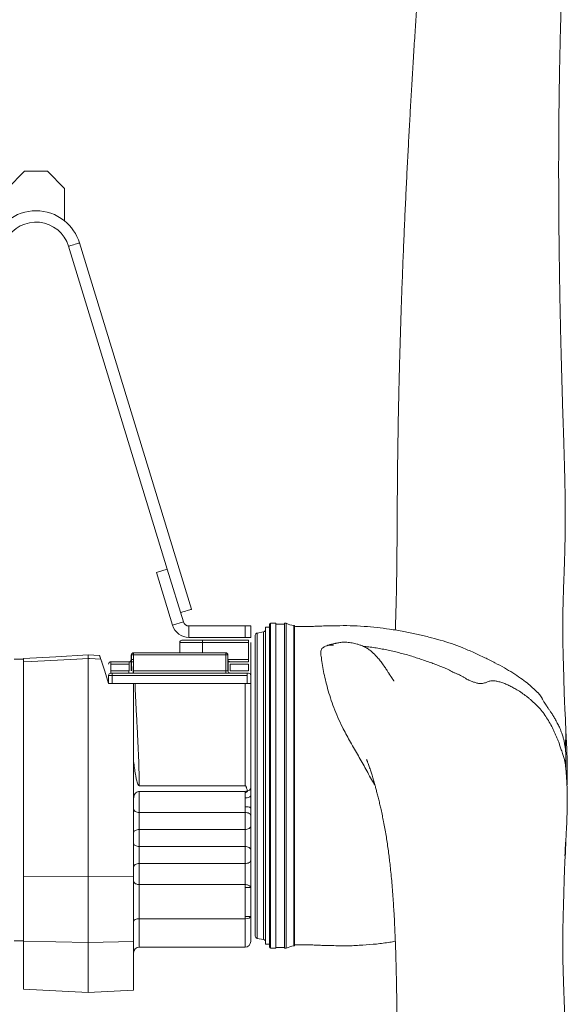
# Model space of a CAD drawing. Header units: millimetres. Extents: x 51 to 162, y 18 to 277.
# Tile 4 of 5: x 114 to 162, y 134 to 221. Entities that reach past the tile are written whole.
import ezdxf

# ---------------------------------------------------------------- set-up
doc = ezdxf.new("R2010")
doc.units = ezdxf.units.MM

msp = doc.modelspace()

# ---------------------------------------------------------------- linework, layer by layer
at = {"color": 7, "linetype": 'Continuous', "lineweight": 15}
for p, q in [((112.803, 206.022), (114.303, 207.522)), ((114.303, 207.522), (116.303, 207.522)), ((116.303, 207.522), (117.803, 206.022)), ((117.803, 206.022), (117.803, 203.172)), ((128.982, 168.989), (119.128, 201.219)), ((118.172, 200.927), (126.856, 172.522)), ((125.9, 172.23), (126.856, 172.522)), ((126.856, 172.522), (128.276, 167.876)), ((125.9, 172.23), (127.32, 167.584)), ((127.32, 167.584), (128.276, 167.876)), ((128.755, 167.522), (133.695, 167.522)), ((128.755, 166.522), (128.755, 167.522)), ((133.695, 167.522), (134.195, 167.522)), ((133.695, 166.522), (133.695, 167.522)), ((134.195, 166.522), (134.195, 167.522)), ((135.845, 167.422), (135.495, 167.422)), ((135.495, 167.422), (135.495, 153.472)), ((135.845, 167.672), (135.845, 139.272)), ((136.415, 167.772), (135.945, 167.772)), ((136.415, 167.772), (136.415, 139.172)), ((137.165, 167.692), (136.415, 167.692)), ((137.315, 167.772), (137.165, 167.772)), ((137.165, 167.772), (137.165, 139.172)), ((137.315, 167.772), (137.315, 139.172)), ((138.045, 167.572), (137.995, 167.572)), ((137.995, 167.572), (137.995, 139.372)), ((138.045, 167.572), (138.045, 139.372)), ((134.595, 166.705), (134.595, 153.472)), ((135.329, 167.002), (134.76, 166.901)), ((127.945, 166.072), (127.945, 165.172)), ((128.145, 166.272), (129.945, 166.272)), ((129.945, 166.272), (133.995, 166.272)), ((129.945, 166.072), (129.945, 166.272)), ((133.995, 166.072), (129.945, 166.072)), ((114.195, 164.612), (113.395, 164.612)), ((119.895, 164.656), (119.895, 145.472)), ((123.691, 164.976), (123.684, 164.569)), ((123.891, 165.172), (123.895, 165.172)), ((123.895, 165.172), (131.995, 165.172)), ((131.995, 164.972), (123.895, 164.972)), ((131.995, 163.572), (131.995, 164.972)), ((132.195, 164.972), (132.195, 163.572)), ((114.195, 164.356), (114.195, 164.395)), ((114.195, 145.464), (114.195, 164.356)), ((121.895, 164.372), (123.495, 164.372)), ((123.495, 164.172), (121.895, 164.172)), ((132.195, 164.372), (132.395, 164.372)), ((121.995, 163.372), (133.895, 163.372)), ((133.895, 163.172), (121.995, 163.172)), ((121.995, 163.172), (121.995, 162.472)), ((123.895, 163.572), (131.995, 163.572)), ((131.995, 163.372), (131.995, 163.572)), ((132.195, 163.572), (131.995, 163.572)), ((123.895, 155.613), (123.895, 162.472)), ((123.895, 162.472), (133.895, 162.472)), ((133.695, 153.472), (133.695, 162.472)), ((134.195, 162.472), (134.195, 153.249)), ((123.895, 145.466), (123.895, 155.613)), ((124.391, 153.472), (133.695, 153.472)), ((134.595, 153.472), (134.595, 140.24)), ((135.495, 153.472), (135.495, 139.522)), ((124.395, 152.969), (133.695, 152.969)), ((124.395, 152.969), (124.395, 151.122)), ((133.695, 151.122), (133.695, 151.621)), ((124.395, 151.122), (124.395, 149.622)), ((124.395, 151.122), (133.695, 151.122)), ((133.695, 149.622), (133.695, 151.122)), ((134.195, 151.521), (134.195, 150.822)), ((134.195, 150.822), (134.195, 149.922)), ((134.195, 149.922), (134.195, 147.822)), ((124.395, 149.622), (124.395, 148.122)), ((124.395, 149.622), (133.695, 149.622)), ((133.695, 148.122), (133.695, 149.622)), ((124.395, 148.122), (124.395, 146.622)), ((124.395, 148.122), (133.695, 148.122)), ((133.695, 146.622), (133.695, 148.122)), ((134.195, 147.822), (134.195, 146.922)), ((124.395, 146.622), (124.395, 144.776)), ((124.395, 146.622), (133.695, 146.622)), ((133.695, 144.776), (133.695, 146.622)), ((134.195, 146.922), (134.195, 144.511)), ((114.195, 145.464), (119.895, 145.472)), ((114.195, 145.464), (114.195, 139.796)), ((119.895, 145.472), (119.895, 139.672)), ((123.895, 145.466), (119.895, 145.472)), ((123.895, 139.759), (123.895, 145.466)), ((124.395, 144.776), (133.695, 144.776)), ((124.395, 141.772), (124.395, 139.272)), ((124.395, 141.772), (133.695, 141.772)), ((134.195, 141.979), (133.695, 141.979)), ((133.695, 139.272), (133.695, 141.772)), ((134.195, 141.979), (134.195, 139.772)), ((113.395, 139.812), (114.195, 139.812)), ((114.195, 139.796), (119.895, 139.672)), ((114.195, 139.796), (114.195, 135.571)), ((123.895, 139.759), (119.895, 139.672)), ((119.895, 139.672), (119.895, 135.272)), ((123.895, 135.482), (123.895, 139.759)), ((134.76, 140.043), (135.329, 139.943)), ((135.495, 139.522), (135.845, 139.522)), ((124.395, 139.272), (133.695, 139.272)), ((135.945, 139.172), (136.415, 139.172)), ((136.415, 139.252), (137.165, 139.252)), ((137.165, 139.172), (137.315, 139.172)), ((137.995, 139.372), (138.045, 139.372)), ((114.195, 135.571), (119.895, 135.272)), ((123.895, 135.482), (119.895, 135.272))]:
    msp.add_line(p, q, dxfattribs=at)
at = {"color": 8, "linetype": 'Continuous', "lineweight": 15}
for p, q in [((135.945, 167.772), (135.945, 139.172)), ((134.76, 166.901), (134.76, 153.472)), ((135.329, 167.002), (135.329, 153.472)), ((129.945, 166.072), (127.945, 166.072)), ((129.945, 166.072), (129.945, 165.172)), ((123.695, 164.976), (123.691, 164.976)), ((131.995, 164.976), (132.195, 164.976)), ((132.195, 164.572), (133.995, 164.572)), ((123.684, 164.569), (123.695, 164.569)), ((132.195, 164.569), (132.195, 164.569)), ((123.895, 163.569), (123.867, 163.569)), ((134.76, 153.472), (134.76, 140.043)), ((135.329, 153.472), (135.329, 139.943))]:
    msp.add_line(p, q, dxfattribs=at)
at = {"color": 144, "linetype": 'Continuous', "lineweight": 0}
for p, q in [((128.755, 166.522), (133.695, 166.522)), ((133.695, 166.522), (134.195, 166.522)), ((133.995, 166.272), (133.995, 166.072)), ((133.995, 164.572), (133.995, 166.072)), ((134.195, 166.072), (134.195, 164.572)), ((123.695, 164.976), (123.891, 164.976)), ((123.695, 163.572), (123.695, 164.972)), ((123.895, 164.972), (123.895, 165.172)), ((123.895, 164.972), (123.895, 163.572)), ((131.995, 164.972), (131.995, 165.172)), ((132.195, 164.972), (131.995, 164.972)), ((133.995, 164.372), (133.995, 164.572)), ((134.195, 164.172), (134.195, 164.572)), ((114.195, 164.395), (114.195, 164.4)), ((114.195, 164.395), (114.235, 164.4)), ((114.235, 164.4), (114.195, 164.4)), ((114.235, 164.4), (114.195, 164.395)), ((121.095, 164.319), (121.095, 164.4)), ((121.895, 164.172), (121.895, 164.372)), ((121.895, 164.172), (121.895, 163.572)), ((123.495, 164.172), (123.495, 164.372)), ((123.495, 164.372), (123.895, 164.372)), ((123.495, 163.572), (123.495, 164.172)), ((123.667, 163.569), (123.677, 164.169)), ((123.895, 164.569), (123.695, 164.569)), ((123.867, 163.569), (123.881, 164.372)), ((132.212, 164.169), (132.223, 163.569)), ((132.395, 164.372), (133.995, 164.372)), ((132.395, 164.172), (132.395, 163.572)), ((133.995, 164.172), (132.395, 164.172)), ((133.995, 163.572), (133.995, 164.172)), ((134.195, 164.172), (134.195, 163.572)), ((121.695, 163.172), (121.695, 162.472)), ((121.995, 163.172), (121.695, 163.172)), ((121.895, 163.572), (123.495, 163.572)), ((121.895, 163.372), (121.895, 163.572)), ((121.895, 163.372), (121.995, 163.372)), ((121.995, 163.172), (121.995, 163.372)), ((123.467, 163.372), (123.467, 163.572)), ((123.867, 163.569), (123.867, 163.372)), ((123.895, 163.372), (123.895, 163.572)), ((132.395, 163.572), (133.995, 163.572)), ((133.895, 163.172), (133.895, 163.372)), ((133.895, 163.372), (133.995, 163.372)), ((133.895, 163.172), (133.895, 162.472)), ((134.195, 163.172), (134.195, 163.572)), ((134.195, 163.172), (134.195, 162.472)), ((123.895, 162.472), (121.695, 162.472)), ((134.195, 162.472), (133.895, 162.472)), ((133.695, 152.397), (133.695, 152.969)), ((134.195, 153.249), (134.195, 152.607)), ((124.395, 144.776), (124.395, 141.772)), ((133.695, 141.772), (133.695, 144.776)), ((134.195, 144.511), (133.695, 144.511)), ((134.195, 144.511), (134.195, 141.979))]:
    msp.add_line(p, q, dxfattribs=at)
at = {"color": 8, "linetype": 'Continuous', "lineweight": 15, "flags": 128}
msp.add_lwpolyline([(118.172, 200.927), (118.176, 200.928), (118.211, 200.939), (118.279, 200.96), (118.374, 200.989), (118.49, 201.024), (118.617, 201.063), (118.747, 201.103), (118.87, 201.14), (118.976, 201.173), (119.058, 201.198), (119.11, 201.214), (119.128, 201.219), (119.128, 201.219)], dxfattribs=at)
at = {"color": 144, "linetype": 'Continuous', "lineweight": 0, "flags": 128}
for points in [[(128.025, 168.697), (128.03, 168.698), (128.065, 168.709), (128.133, 168.73), (128.228, 168.759), (128.343, 168.794), (128.471, 168.833), (128.601, 168.873), (128.724, 168.911), (128.83, 168.943), (128.912, 168.968), (128.964, 168.984), (128.982, 168.989), (128.982, 168.989)], [(123.681, 164.372), (123.681, 164.369), (123.679, 164.306), (123.678, 164.238), (123.677, 164.169)], [(132.212, 164.169), (132.211, 164.238), (132.21, 164.306), (132.209, 164.369), (132.209, 164.372)], [(134.195, 151.521), (134.185, 151.54), (134.157, 151.559), (134.11, 151.577), (134.048, 151.592), (133.972, 151.604), (133.886, 151.614), (133.792, 151.619), (133.695, 151.621)]]:
    msp.add_lwpolyline(points, dxfattribs=at)
at = {"color": 7, "linetype": 'Continuous', "lineweight": 15, "flags": 128}
for points in [[(114.195, 164.674), (117.057, 164.824), (119.895, 164.972)], [(119.895, 164.656), (118.897, 164.603), (114.905, 164.393), (114.195, 164.356)], [(119.895, 164.972), (120.385, 164.947), (120.899, 164.92)], [(121.004, 164.598), (120.006, 164.65), (119.895, 164.656)], [(121.695, 162.472), (121.348, 163.538), (121.004, 164.598)], [(133.695, 152.397), (133.792, 152.401), (133.886, 152.413), (133.972, 152.432), (134.048, 152.458), (134.11, 152.49), (134.157, 152.526), (134.185, 152.566), (134.195, 152.607)], [(123.895, 151.422), (123.904, 151.364), (123.933, 151.308), (123.979, 151.256), (124.041, 151.21), (124.117, 151.173), (124.203, 151.145), (124.297, 151.128), (124.395, 151.122)], [(134.195, 150.822), (134.185, 150.881), (134.157, 150.937), (134.11, 150.989), (134.048, 151.034), (133.972, 151.072), (133.886, 151.099), (133.792, 151.117), (133.695, 151.122)], [(134.195, 149.922), (134.185, 149.864), (134.157, 149.808), (134.11, 149.756), (134.048, 149.71), (133.972, 149.673), (133.886, 149.645), (133.792, 149.628), (133.695, 149.622)], [(123.895, 149.322), (123.904, 149.381), (123.933, 149.437), (123.979, 149.489), (124.041, 149.534), (124.117, 149.572), (124.203, 149.599), (124.297, 149.617), (124.395, 149.622)], [(123.895, 148.422), (123.904, 148.364), (123.933, 148.308), (123.979, 148.256), (124.041, 148.21), (124.117, 148.173), (124.203, 148.145), (124.297, 148.128), (124.395, 148.122)], [(134.195, 147.822), (134.185, 147.881), (134.157, 147.937), (134.11, 147.989), (134.048, 148.034), (133.972, 148.072), (133.886, 148.099), (133.792, 148.117), (133.695, 148.122)], [(123.895, 146.322), (123.904, 146.381), (123.933, 146.437), (123.979, 146.489), (124.041, 146.534), (124.117, 146.572), (124.203, 146.599), (124.297, 146.617), (124.395, 146.622)], [(134.195, 146.922), (134.185, 146.864), (134.157, 146.808), (134.11, 146.756), (134.048, 146.71), (133.972, 146.673), (133.886, 146.645), (133.792, 146.628), (133.695, 146.622)]]:
    msp.add_lwpolyline(points, dxfattribs=at)
at = {"color": 7, "linetype": 'Continuous', "lineweight": 15}
for centre, radius, start, end in [((115.303, 200.05), 4, 51.31781, 128.68219), ((115.303, 200.05), 3, 17, 151), ((115.303, 200.05), 4, 17, 51.31781), ((128.755, 168.022), 1.5, 197, 270), ((128.755, 168.022), 0.5, 197, 270), ((135.295, 167.199), 0.2, 280, 0), ((135.945, 167.672), 0.1, 90, 180), ((138.153, 169.365), 1.8, 242.25534, 264.96558), ((134.795, 166.705), 0.2, 100, 180), ((128.145, 166.072), 0.2, 90, 180), ((123.891, 164.972), 0.2, 90, 179), ((132.395, 163.572), 0.2, 180, 270), ((133.695, 139.772), 0.5, 270, 0), ((134.795, 140.24), 0.2, 180, 260), ((135.295, 139.746), 0.2, 0, 80), ((124.395, 138.772), 0.5, 90, 180), ((135.945, 139.272), 0.1, 180, 270), ((138.153, 137.579), 1.8, 95.03442, 117.74466)]:
    msp.add_arc(centre, radius, start, end, dxfattribs=at)
at = {"color": 144, "linetype": 'Continuous', "lineweight": 0}
for centre, start, end in [((123.495, 164.572), 270, 0), ((123.895, 164.972), 90, 180), ((131.995, 164.972), 0, 90), ((132.395, 164.572), 180, 270), ((121.895, 164.172), 90, 180), ((123.484, 164.572), 270, 359), ((121.895, 163.172), 90, 180), ((133.995, 163.172), 0, 90)]:
    msp.add_arc(centre, 0.2, start, end, dxfattribs=at)
for centre, major_axis, ratio, start_param, end_param in [((132.022, 163.572), (0.2, -0.003), 0.017429, 5.748756, 6.283794), ((124.395, 141.565), (0.5, 0), 0.414214, 1.570796, 3.141593), ((133.695, 141.979), (0.5, 0), 0.414214, 4.712389, 6.283185)]:
    msp.add_ellipse(centre, major_axis=major_axis, ratio=ratio, start_param=start_param, end_param=end_param, dxfattribs=at)
at = {"color": 7, "linetype": 'Continuous', "lineweight": 15}
for points, knots in [([(159.57, 276.256), (159.523, 276.311), (159.434, 276.415), (159.291, 276.609), (159.149, 276.764), (159.031, 276.874), (158.903, 276.967), (158.761, 277.048), (158.583, 277.125), (158.371, 277.182), (158.134, 277.191), (157.888, 277.152), (157.638, 277.061), (157.421, 276.935), (157.239, 276.791), (157.1, 276.66), (156.98, 276.53), (156.871, 276.395), (156.765, 276.251), (156.656, 276.086), (156.517, 275.86), (156.363, 275.567), (156.2, 275.216), (156.055, 274.869), (155.936, 274.552), (155.838, 274.277), (155.755, 274.029), (155.672, 273.767), (155.58, 273.467), (155.481, 273.12), (155.372, 272.724), (155.26, 272.288), (155.145, 271.817), (155.033, 271.336), (154.927, 270.864), (154.834, 270.432), (154.753, 270.051), (154.688, 269.734), (154.636, 269.48), (154.596, 269.284), (154.561, 269.106), (154.523, 268.918), (154.478, 268.69), (154.424, 268.416), (154.359, 268.082), (154.286, 267.705), (154.21, 267.31), (154.139, 266.938), (154.073, 266.596), (154.005, 266.243), (153.936, 265.88), (153.86, 265.482), (153.78, 265.066), (153.693, 264.605), (153.596, 264.097), (153.485, 263.504), (153.357, 262.818), (153.213, 262.045), (153.065, 261.234), (152.866, 260.128), (152.618, 258.715), (152.384, 257.324), (152.213, 256.264), (152.1, 255.554), (151.991, 254.853), (151.891, 254.187), (151.801, 253.585), (151.725, 253.059), (151.662, 252.614), (151.611, 252.254), (151.565, 251.923), (151.516, 251.561), (151.454, 251.105), (151.379, 250.535), (151.293, 249.874), (151.202, 249.15), (151.11, 248.407), (151.019, 247.65), (150.91, 246.715), (150.782, 245.594), (150.639, 244.276), (150.495, 242.909), (150.351, 241.478), (150.206, 239.974), (150.058, 238.387), (149.909, 236.717), (149.759, 234.954), (149.605, 233.084), (149.45, 231.111), (149.296, 229.069), (149.146, 227.019), (149.005, 225.007), (148.87, 223.046), (148.743, 221.139), (148.618, 219.207), (148.495, 217.254), (148.376, 215.286), (148.263, 213.361), (148.155, 211.434), (148.048, 209.459), (147.943, 207.421), (147.841, 205.332), (147.742, 203.193), (147.647, 201.001), (147.556, 198.742), (147.481, 196.714), (147.42, 194.928), (147.371, 193.398), (147.325, 191.845), (147.282, 190.299), (147.241, 188.661), (147.204, 186.969), (147.17, 185.24), (147.144, 183.614), (147.123, 182.096), (147.109, 180.777), (147.099, 179.641), (147.093, 178.671), (147.087, 177.766), (147.082, 176.909), (147.077, 176.084), (147.072, 175.245), (147.065, 174.361), (147.056, 173.403), (147.046, 172.513), (147.034, 171.702), (147.022, 170.988), (147.008, 170.277), (146.993, 169.609), (146.979, 169.064), (146.967, 168.635), (146.957, 168.309), (146.948, 168.027), (146.941, 167.789), (146.933, 167.575), (146.926, 167.37), (146.921, 167.229), (146.918, 167.16)], [0, 0, 0, 0, 0.006643, 0.012552, 0.017521, 0.021578, 0.025415, 0.029108, 0.03269, 0.037592, 0.04242, 0.047299, 0.052485, 0.058139, 0.062257, 0.065879, 0.069207, 0.072394, 0.07545, 0.078848, 0.082885, 0.089215, 0.09534, 0.101103, 0.106298, 0.110067, 0.113457, 0.117142, 0.121366, 0.126135, 0.131454, 0.137332, 0.143213, 0.149481, 0.155303, 0.160469, 0.164971, 0.168805, 0.171556, 0.173812, 0.175627, 0.177739, 0.180382, 0.183555, 0.187258, 0.19191, 0.196479, 0.200677, 0.204505, 0.207965, 0.2125, 0.216621, 0.221181, 0.226205, 0.231694, 0.237647, 0.245263, 0.253516, 0.261971, 0.270435, 0.287406, 0.304462, 0.311202, 0.317969, 0.324743, 0.331017, 0.336647, 0.341507, 0.345587, 0.348875, 0.351361, 0.354587, 0.358675, 0.363649, 0.36987, 0.376301, 0.382809, 0.389396, 0.396061, 0.407025, 0.418191, 0.429551, 0.44133, 0.453741, 0.466543, 0.47995, 0.493953, 0.508531, 0.523972, 0.539885, 0.555524, 0.57065, 0.585242, 0.599321, 0.612911, 0.627774, 0.642034, 0.655717, 0.66945, 0.683575, 0.698109, 0.713067, 0.728159, 0.743705, 0.759734, 0.776281, 0.786967, 0.797888, 0.809056, 0.82031, 0.831196, 0.844479, 0.857109, 0.869069, 0.880335, 0.890885, 0.898685, 0.906075, 0.91303, 0.919518, 0.925974, 0.932364, 0.939393, 0.94709, 0.955485, 0.961136, 0.967085, 0.973273, 0.978992, 0.984042, 0.987225, 0.990047, 0.9925, 0.994579, 0.996282, 0.998164, 1, 1, 1, 1]), ([(161.885, 156.616), (161.885, 156.647), (161.888, 156.747), (161.894, 156.989), (161.896, 157.291), (161.909, 157.672), (161.916, 158.097), (161.909, 158.518), (161.903, 158.877), (161.891, 159.188), (161.881, 159.497), (161.855, 159.818), (161.842, 160.034), (161.835, 160.2), (161.826, 160.362), (161.819, 160.512), (161.812, 160.657), (161.806, 160.778), (161.801, 160.871), (161.8, 160.932), (161.798, 161.008), (161.793, 161.111), (161.787, 161.247), (161.781, 161.42), (161.774, 161.661), (161.766, 161.964), (161.758, 162.311), (161.75, 162.654), (161.741, 162.999), (161.732, 163.343), (161.722, 163.7), (161.71, 164.078), (161.7, 164.449), (161.69, 164.807), (161.688, 165.125), (161.673, 165.448), (161.664, 165.757), (161.658, 166.059), (161.653, 166.391), (161.65, 166.744), (161.648, 167.141), (161.648, 167.571), (161.65, 167.994), (161.655, 168.367), (161.659, 168.681), (161.665, 168.988), (161.673, 169.355), (161.684, 169.801), (161.699, 170.304), (161.717, 170.847), (161.737, 171.407), (161.757, 171.934), (161.774, 172.397), (161.789, 172.815), (161.803, 173.249), (161.819, 173.789), (161.836, 174.43), (161.851, 175.17), (161.861, 175.938), (161.867, 176.732), (161.867, 177.522), (161.863, 178.273), (161.855, 178.946), (161.847, 179.529), (161.838, 180.026), (161.829, 180.471), (161.818, 180.918), (161.806, 181.421), (161.79, 182.002), (161.771, 182.654), (161.739, 183.679), (161.694, 185.046), (161.64, 186.735), (161.59, 188.414), (161.543, 190.116), (161.497, 191.878), (161.453, 193.692), (161.414, 195.555), (161.378, 197.464), (161.347, 199.453), (161.321, 201.499), (161.3, 203.734), (161.288, 206.099), (161.287, 208.558), (161.297, 210.915), (161.317, 213.168), (161.35, 215.544), (161.4, 218.069), (161.466, 220.764), (161.533, 223.222), (161.597, 225.465), (161.656, 227.525), (161.715, 229.626), (161.77, 231.768), (161.819, 234.018), (161.858, 236.367), (161.872, 238.238), (161.874, 239.559), (161.873, 240.305), (161.87, 240.989), (161.865, 241.575), (161.861, 242.025), (161.858, 242.355), (161.855, 242.585), (161.853, 242.787), (161.85, 242.995), (161.847, 243.237), (161.841, 243.585), (161.834, 244.059), (161.823, 244.669), (161.808, 245.432), (161.788, 246.331), (161.763, 247.36), (161.735, 248.444), (161.703, 249.584), (161.667, 250.784), (161.628, 252.047), (161.588, 253.375), (161.547, 254.663), (161.505, 255.886), (161.464, 257), (161.42, 258.07), (161.374, 259.106), (161.324, 260.103), (161.271, 261.056), (161.217, 261.937), (161.164, 262.744), (161.111, 263.477), (161.063, 264.096), (161.02, 264.625), (160.978, 265.109), (160.93, 265.637), (160.874, 266.232), (160.807, 266.895), (160.726, 267.646), (160.634, 268.449), (160.532, 269.267), (160.448, 269.894), (160.389, 270.32), (160.358, 270.544), (160.332, 270.726), (160.312, 270.872), (160.294, 271.014), (160.264, 271.259), (160.218, 271.634), (160.162, 272.12), (160.104, 272.639), (160.047, 273.16), (160.003, 273.579), (159.971, 273.89), (159.951, 274.083), (159.932, 274.273), (159.91, 274.493), (159.883, 274.771), (159.849, 275.125), (159.825, 275.386), (159.812, 275.531)], [0, 0, 0, 0, 0.001169, 0.003776, 0.007588, 0.010903, 0.016721, 0.02232, 0.026856, 0.031371, 0.035813, 0.040203, 0.042795, 0.045688, 0.048891, 0.052356, 0.055484, 0.058073, 0.060264, 0.061888, 0.063702, 0.065918, 0.068546, 0.071608, 0.075126, 0.0804, 0.085388, 0.090041, 0.094344, 0.098793, 0.102824, 0.107082, 0.111723, 0.115032, 0.118494, 0.121726, 0.12457, 0.127041, 0.129407, 0.132726, 0.136504, 0.140345, 0.14419, 0.147538, 0.149947, 0.152351, 0.155572, 0.159452, 0.163795, 0.168292, 0.172922, 0.177433, 0.180907, 0.183982, 0.187447, 0.191305, 0.196873, 0.202726, 0.208822, 0.214992, 0.221364, 0.227306, 0.232544, 0.237092, 0.240975, 0.244232, 0.247562, 0.25149, 0.256037, 0.261201, 0.266745, 0.279944, 0.292897, 0.305611, 0.31829, 0.331535, 0.34539, 0.359013, 0.373182, 0.387898, 0.403164, 0.418465, 0.437296, 0.455405, 0.472793, 0.489458, 0.505401, 0.525719, 0.545989, 0.566184, 0.581589, 0.597412, 0.613724, 0.630495, 0.647689, 0.667034, 0.686769, 0.693053, 0.699368, 0.705114, 0.70996, 0.713911, 0.716307, 0.718195, 0.719671, 0.721367, 0.723393, 0.725752, 0.73013, 0.735333, 0.741205, 0.749523, 0.758355, 0.767727, 0.777668, 0.788215, 0.799409, 0.811298, 0.823897, 0.83427, 0.844487, 0.854177, 0.863309, 0.872522, 0.881042, 0.888861, 0.895977, 0.902391, 0.908109, 0.912119, 0.916076, 0.920587, 0.925648, 0.931242, 0.937352, 0.944468, 0.951159, 0.957409, 0.95959, 0.961426, 0.962601, 0.963628, 0.964735, 0.966175, 0.968992, 0.973117, 0.977031, 0.980941, 0.985132, 0.986848, 0.988268, 0.989724, 0.991425, 0.993577, 0.996431, 1, 1, 1, 1]), ([(159.419, 161.683), (159.28, 161.82), (158.987, 162.109), (158.49, 162.531), (157.908, 162.966), (157.244, 163.412), (156.493, 163.857), (155.666, 164.303), (154.767, 164.745), (153.808, 165.205), (152.828, 165.611), (151.85, 165.986), (150.866, 166.282), (149.841, 166.563), (148.772, 166.823), (147.622, 167.049), (146.464, 167.241), (145.301, 167.408), (144.148, 167.491), (142.949, 167.567), (141.943, 167.547), (141.154, 167.537), (140.612, 167.523), (140.09, 167.51), (139.676, 167.482), (139.35, 167.474), (139.11, 167.474), (138.869, 167.474), (138.626, 167.472), (138.381, 167.468), (138.187, 167.464), (138.075, 167.463), (138.045, 167.463)], [0, 0, 0, 0, 0.025687, 0.054316, 0.085981, 0.121446, 0.159838, 0.201133, 0.245347, 0.292116, 0.341378, 0.385233, 0.430312, 0.476859, 0.525368, 0.575486, 0.631444, 0.680163, 0.730469, 0.783907, 0.838582, 0.863121, 0.887942, 0.910071, 0.93206, 0.942632, 0.953138, 0.963663, 0.974379, 0.985275, 0.995997, 1, 1, 1, 1]), ([(145.142, 153.459), (145.059, 153.599), (144.861, 153.934), (144.569, 154.476), (144.134, 155.27), (143.697, 156.066), (143.237, 156.847), (142.889, 157.439), (142.571, 158.035), (142.213, 158.715), (141.856, 159.489), (141.504, 160.348), (141.201, 161.201), (140.961, 162.025), (140.754, 162.804), (140.595, 163.538), (140.489, 164.232), (140.399, 164.768), (140.352, 165.121), (140.366, 165.32), (140.396, 165.47), (140.529, 165.621), (140.766, 165.75), (141.049, 165.82), (141.29, 165.843), (141.415, 165.844), (141.472, 165.844)], [0, 0, 0, 0, 0.029227, 0.069587, 0.110011, 0.191356, 0.232852, 0.274401, 0.316295, 0.35833, 0.419006, 0.48011, 0.542578, 0.605508, 0.666186, 0.727285, 0.789614, 0.852303, 0.884635, 0.901022, 0.917585, 0.935164, 0.956547, 0.977662, 0.989986, 1, 1, 1, 1]), ([(145.727, 164.279), (145.637, 164.397), (145.47, 164.615), (145.222, 164.895), (145.012, 165.108), (144.825, 165.275), (144.686, 165.386), (144.541, 165.49), (144.335, 165.62), (144.086, 165.747), (143.818, 165.852), (143.557, 165.933), (143.328, 165.991), (143.112, 166.036), (142.887, 166.072), (142.656, 166.095), (142.46, 166.103), (142.282, 166.095), (142.117, 166.078), (141.953, 166.053), (141.823, 166.029), (141.734, 166.011), (141.673, 165.999), (141.597, 165.983), (141.496, 165.961), (141.378, 165.934), (141.257, 165.904), (141.148, 165.874), (141.06, 165.849), (140.995, 165.826), (140.933, 165.804), (140.937, 165.805), (141.018, 165.824), (141.15, 165.838), (141.31, 165.844), (141.428, 165.844), (141.472, 165.844)], [0, 0, 0, 0, 0.031473, 0.058151, 0.0802, 0.098027, 0.117918, 0.13792, 0.158536, 0.20905, 0.266073, 0.319978, 0.365693, 0.413594, 0.46647, 0.520092, 0.573355, 0.612908, 0.652521, 0.690327, 0.720608, 0.736139, 0.749542, 0.766687, 0.789426, 0.817242, 0.846448, 0.873182, 0.897414, 0.914395, 0.92995, 0.943863, 0.958297, 0.974972, 0.990661, 1, 1, 1, 1]), ([(144.097, 165.736), (144.125, 165.734), (144.331, 165.72), (144.714, 165.67), (145.239, 165.591), (145.77, 165.499), (146.295, 165.387), (146.826, 165.283), (147.347, 165.145), (148.041, 164.971), (148.879, 164.69), (149.709, 164.422), (150.34, 164.185), (150.789, 164.013), (151.162, 163.869), (151.46, 163.747), (151.675, 163.641), (151.878, 163.52), (152.096, 163.408), (152.327, 163.319), (152.557, 163.23), (152.773, 163.112), (152.977, 162.986), (153.18, 162.856), (153.413, 162.734), (153.669, 162.641), (153.901, 162.557), (154.094, 162.498), (154.276, 162.468), (154.476, 162.465), (154.677, 162.485), (154.844, 162.532), (155.012, 162.61), (155.179, 162.68), (155.385, 162.705), (155.597, 162.699), (155.855, 162.674), (156.193, 162.576), (156.541, 162.458), (156.898, 162.302), (157.261, 162.118), (157.574, 161.93), (157.831, 161.789), (158.114, 161.595), (158.389, 161.392), (158.663, 161.186), (158.924, 160.946), (159.253, 160.645), (159.571, 160.327), (159.816, 160.043), (160.045, 159.731), (160.311, 159.323), (160.612, 158.819), (160.827, 158.378), (160.988, 158.018), (161.11, 157.76), (161.229, 157.501), (161.33, 157.205), (161.406, 156.932), (161.487, 156.692), (161.564, 156.536), (161.634, 156.341), (161.699, 156.124), (161.755, 155.941), (161.796, 155.792), (161.823, 155.695), (161.843, 155.596), (161.862, 155.469), (161.878, 155.361), (161.888, 155.29), (161.895, 155.244), (161.896, 155.21), (161.898, 155.19), (161.898, 155.19)], [0, 0, 0, 0, 0.00354, 0.025718, 0.048014, 0.070303, 0.09277, 0.115245, 0.13773, 0.160225, 0.204529, 0.248921, 0.268899, 0.288879, 0.308863, 0.318874, 0.328968, 0.338956, 0.349013, 0.359448, 0.369882, 0.379915, 0.390085, 0.400065, 0.410223, 0.422542, 0.434936, 0.441786, 0.448833, 0.460729, 0.472973, 0.483097, 0.493349, 0.511852, 0.521431, 0.531176, 0.5471, 0.563515, 0.580639, 0.597906, 0.615596, 0.633426, 0.64412, 0.654924, 0.67664, 0.687625, 0.698747, 0.720899, 0.744383, 0.756179, 0.768154, 0.792502, 0.816933, 0.84138, 0.853604, 0.866084, 0.878291, 0.890735, 0.904864, 0.913543, 0.92301, 0.935715, 0.945189, 0.954872, 0.967663, 0.973992, 0.980474, 0.986352, 0.992196, 0.996195, 0.997522, 0.999921, 1, 1, 1, 1]), ([(114.195, 164.4), (114.195, 164.434), (114.195, 164.517), (114.195, 164.614), (114.195, 164.667), (114.195, 164.672), (114.195, 164.674)], [0, 0, 0, 0, 0.2183344, 0.5243113, 0.8300742, 1, 1, 1, 1]), ([(119.895, 164.972), (119.895, 164.971), (119.895, 164.966), (119.895, 164.914), (119.895, 164.807), (119.895, 164.706), (119.895, 164.656)], [0, 0, 0, 0, 0.1539, 0.435806, 0.71792, 1, 1, 1, 1]), ([(120.899, 164.92), (120.901, 164.915), (120.904, 164.905), (120.93, 164.826), (120.964, 164.72), (120.992, 164.635), (121.004, 164.598)], [0, 0, 0, 0, 0.260677, 0.52118, 0.78703, 1, 1, 1, 1]), ([(146.785, 162.684), (146.786, 162.683), (146.788, 162.68), (146.776, 162.697), (146.735, 162.758), (146.663, 162.864), (146.576, 162.998), (146.495, 163.125), (146.444, 163.204), (146.387, 163.295), (146.307, 163.421), (146.174, 163.631), (145.974, 163.936), (145.815, 164.156), (145.727, 164.279)], [0, 0, 0, 0, 0.025034, 0.097517, 0.16475, 0.301633, 0.43887, 0.500521, 0.558169, 0.589869, 0.626842, 0.720467, 0.844083, 1, 1, 1, 1]), ([(124.02, 162.472), (124.022, 162.378), (124.037, 161.755), (124.093, 160.594), (124.175, 159.199), (124.249, 157.784), (124.316, 156.35), (124.37, 154.834), (124.385, 153.871), (124.391, 153.472)], [0, 0, 0, 0, 0.03247, 0.213748, 0.395042, 0.501855, 0.685806, 0.869754, 1, 1, 1, 1]), ([(160.028, 160.8), (160.005, 160.841), (159.959, 160.926), (159.901, 161.033), (159.847, 161.131), (159.796, 161.23), (159.688, 161.385), (159.559, 161.543), (159.477, 161.639), (159.426, 161.674), (159.416, 161.681)], [0, 0, 0, 0, 0.095285, 0.192292, 0.286582, 0.381714, 0.570739, 0.761179, 0.95328, 1, 1, 1, 1]), ([(161.853, 156.856), (161.852, 156.867), (161.846, 156.91), (161.834, 156.989), (161.817, 157.098), (161.793, 157.255), (161.762, 157.406), (161.722, 157.583), (161.673, 157.756), (161.62, 157.903), (161.556, 158.095), (161.482, 158.312), (161.399, 158.518), (161.309, 158.708), (161.187, 158.94), (161.034, 159.236), (160.847, 159.574), (160.675, 159.84), (160.508, 160.078), (160.348, 160.311), (160.188, 160.542), (160.083, 160.707), (160.039, 160.782), (160.028, 160.8)], [0, 0, 0, 0, 0.0147985, 0.055124, 0.0956405, 0.135725, 0.176161, 0.2176151, 0.2589739, 0.303972, 0.3495677, 0.3974337, 0.4453233, 0.4905203, 0.5359302, 0.6264979, 0.696559, 0.7668489, 0.8190063, 0.8724034, 0.9326824, 0.9840335, 1, 1, 1, 1]), ([(162.021, 153.466), (162.021, 153.469), (162.024, 153.539), (162.029, 153.653), (162.036, 153.872), (162.041, 154.115), (162.044, 154.395), (162.047, 154.725), (162.05, 155.1), (162.037, 155.537), (162.026, 155.983), (162.011, 156.443), (161.997, 156.901), (161.971, 157.276), (161.959, 157.554), (161.95, 157.771), (161.934, 158.008), (161.92, 158.193), (161.912, 158.294), (161.912, 158.303)], [0, 0, 0, 0, 0.00374, 0.069835, 0.120841, 0.17534, 0.234355, 0.292251, 0.371848, 0.449101, 0.536045, 0.631471, 0.724393, 0.807528, 0.852018, 0.889435, 0.936019, 0.994598, 1, 1, 1, 1]), ([(161.931, 154.835), (161.931, 154.948), (161.931, 155.214), (161.931, 155.49), (161.931, 155.698), (161.931, 155.826), (161.931, 155.923), (161.93, 156.007), (161.931, 156.087), (161.926, 156.165), (161.921, 156.226), (161.915, 156.299), (161.907, 156.41), (161.889, 156.597), (161.869, 156.749), (161.855, 156.849), (161.854, 156.856)], [0, 0, 0, 0, 0.129946, 0.304636, 0.402491, 0.500348, 0.591882, 0.678521, 0.743629, 0.780905, 0.79701, 0.812486, 0.853807, 0.902437, 0.993644, 1, 1, 1, 1]), ([(124.391, 153.472), (124.384, 153.473), (124.368, 153.475), (124.34, 153.495), (124.283, 153.566), (124.209, 153.764), (124.127, 154.072), (124.009, 154.709), (123.944, 155.224), (123.895, 155.613)], [0, 0, 0, 0, 0.009324, 0.021315, 0.044355, 0.130764, 0.301961, 0.473501, 1, 1, 1, 1]), ([(144.392, 155.764), (144.392, 155.764), (144.385, 155.781), (144.404, 155.736), (144.414, 155.711), (144.429, 155.674), (144.449, 155.622), (144.479, 155.545), (144.522, 155.427), (144.583, 155.256), (144.653, 155.055), (144.722, 154.849), (144.783, 154.661), (144.842, 154.476), (144.903, 154.28), (144.966, 154.071), (145.025, 153.871), (145.089, 153.65), (145.162, 153.389), (145.252, 153.055), (145.355, 152.661), (145.459, 152.24), (145.561, 151.811), (145.667, 151.347), (145.773, 150.853), (145.887, 150.291), (146, 149.691), (146.102, 149.113), (146.197, 148.515), (146.285, 147.906), (146.365, 147.295), (146.438, 146.682), (146.509, 146.029), (146.58, 145.301), (146.647, 144.528), (146.707, 143.751), (146.759, 142.988), (146.809, 142.156), (146.856, 141.27), (146.897, 140.348), (146.929, 139.516), (146.954, 138.761), (146.975, 138.051), (146.993, 137.36), (147.008, 136.674), (147.022, 135.992), (147.034, 135.28), (147.045, 134.511), (147.055, 133.642), (147.064, 132.666), (147.073, 131.584), (147.081, 130.417), (147.088, 129.17), (147.096, 127.849), (147.108, 126.375), (147.125, 124.757), (147.15, 123.009), (147.18, 121.231), (147.22, 119.245), (147.272, 117.041), (147.338, 114.613), (147.415, 112.141), (147.503, 109.623), (147.601, 107.061), (147.711, 104.457), (147.824, 101.96), (147.939, 99.617), (148.049, 97.471), (148.16, 95.422), (148.27, 93.467), (148.379, 91.605), (148.487, 89.834), (148.592, 88.153), (148.694, 86.559), (148.793, 85.052), (148.89, 83.612), (148.987, 82.196), (149.087, 80.761), (149.204, 79.121), (149.34, 77.272), (149.498, 75.216), (149.66, 73.179), (149.829, 71.155), (150.005, 69.136), (150.197, 67.056), (150.403, 64.93), (150.626, 62.772), (150.82, 61.005), (150.975, 59.664), (151.08, 58.782), (151.176, 57.999), (151.262, 57.312), (151.334, 56.751), (151.393, 56.3), (151.44, 55.946), (151.482, 55.635), (151.523, 55.328), (151.575, 54.951), (151.642, 54.466), (151.727, 53.869), (151.824, 53.202), (151.932, 52.479), (152.051, 51.704), (152.181, 50.879), (152.33, 49.953), (152.5, 48.929), (152.685, 47.846), (152.871, 46.793), (153.048, 45.805), (153.216, 44.884), (153.383, 43.981), (153.548, 43.103), (153.711, 42.241), (153.866, 41.43), (154.013, 40.66), (154.156, 39.916), (154.298, 39.178), (154.444, 38.429), (154.594, 37.67), (154.75, 36.903), (154.905, 36.178), (155.06, 35.488), (155.216, 34.829), (155.384, 34.173), (155.558, 33.546), (155.734, 32.973), (155.896, 32.498), (156.043, 32.106), (156.176, 31.785), (156.308, 31.493), (156.439, 31.231), (156.56, 31.013), (156.685, 30.813), (156.816, 30.62), (156.964, 30.431), (157.118, 30.265), (157.263, 30.134), (157.402, 30.026), (157.559, 29.928), (157.749, 29.84), (157.962, 29.777), (158.189, 29.752), (158.433, 29.772), (158.667, 29.85), (158.851, 29.946), (158.988, 30.038), (159.101, 30.133), (159.22, 30.257), (159.342, 30.403), (159.459, 30.563), (159.532, 30.646), (159.57, 30.689)], [0, 0, 0, 0, 0.0000285, 0.0030146, 0.0057627, 0.0082419, 0.0107685, 0.0133413, 0.0170889, 0.0208223, 0.0248105, 0.0285664, 0.0317823, 0.0344845, 0.0377212, 0.0411317, 0.0443948, 0.0475344, 0.0520743, 0.0568073, 0.0620137, 0.0673262, 0.072575, 0.0775133, 0.0835603, 0.089173, 0.0956077, 0.1023127, 0.108727, 0.1148677, 0.1205289, 0.1254227, 0.1309991, 0.1372298, 0.1435002, 0.1497348, 0.1556421, 0.1612358, 0.1687391, 0.1755129, 0.1815723, 0.1868968, 0.1918518, 0.1968106, 0.2014881, 0.2061659, 0.2108759, 0.2160064, 0.2216483, 0.22816, 0.23518, 0.2426701, 0.2505886, 0.25889, 0.2675307, 0.2780918, 0.2887521, 0.2994798, 0.3102819, 0.3244351, 0.3387503, 0.3532502, 0.3679563, 0.3828879, 0.3980666, 0.413471, 0.4265722, 0.4391314, 0.4511665, 0.4626916, 0.4737179, 0.4842534, 0.4943044, 0.5038747, 0.5129968, 0.5216372, 0.5301315, 0.538956, 0.5481108, 0.5605799, 0.5735648, 0.5870257, 0.5995919, 0.6128164, 0.6266395, 0.6409919, 0.6557925, 0.6709604, 0.6779325, 0.6842132, 0.6898252, 0.694788, 0.699117, 0.7020833, 0.704674, 0.7068955, 0.7089669, 0.7114599, 0.7152869, 0.7198232, 0.7248997, 0.7304269, 0.7364065, 0.74284, 0.7497197, 0.7583003, 0.7673489, 0.7760658, 0.7843233, 0.7921302, 0.7994944, 0.8076135, 0.8151515, 0.8224086, 0.8294925, 0.8361696, 0.8429772, 0.8500526, 0.8572902, 0.8645893, 0.8721158, 0.8784929, 0.8852791, 0.8924564, 0.8995458, 0.9061916, 0.9124004, 0.9168598, 0.9211407, 0.9252602, 0.9291629, 0.9328312, 0.935651, 0.9389958, 0.9428454, 0.9465179, 0.9496934, 0.9523747, 0.9553088, 0.9586219, 0.9622173, 0.9660366, 0.9701731, 0.9746166, 0.9781399, 0.981304, 0.9842537, 0.987618, 0.9914128, 0.9955674, 1, 1, 1, 1]), ([(161.842, 147.306), (161.842, 147.306), (161.842, 147.301), (161.843, 147.315), (161.844, 147.354), (161.846, 147.416), (161.848, 147.471), (161.851, 147.549), (161.854, 147.65), (161.862, 147.835), (161.874, 148.097), (161.894, 148.411), (161.921, 148.773), (161.95, 149.133), (161.963, 149.54), (161.994, 149.962), (162.007, 150.375), (162.02, 150.784), (162.031, 151.163), (162.042, 151.538), (162.05, 151.902), (162.047, 152.255), (162.045, 152.553), (162.041, 152.817), (162.036, 153.048), (162.028, 153.285), (162.019, 153.512), (162.009, 153.72), (161.996, 153.953), (161.978, 154.247), (161.952, 154.609), (161.92, 154.963), (161.897, 155.194), (161.889, 155.284)], [0, 0, 0, 0, 0.000313, 0.016943, 0.031192, 0.037358, 0.043406, 0.049773, 0.060389, 0.071746, 0.102392, 0.136468, 0.170393, 0.217841, 0.258025, 0.296047, 0.341647, 0.387623, 0.42526, 0.460549, 0.501376, 0.53168, 0.561868, 0.592389, 0.623961, 0.663052, 0.698055, 0.729626, 0.768413, 0.819153, 0.88106, 0.953982, 1, 1, 1, 1]), ([(133.9, 153.019), (133.891, 153.061), (133.873, 153.143), (133.843, 153.252), (133.813, 153.335), (133.783, 153.398), (133.756, 153.439), (133.727, 153.463), (133.709, 153.471), (133.698, 153.472), (133.695, 153.472)], [0, 0, 0, 0, 0.249727, 0.48765, 0.651409, 0.765471, 0.887779, 0.936767, 0.977709, 1, 1, 1, 1]), ([(123.895, 152.322), (123.9, 152.418), (123.91, 152.577), (124.012, 152.78), (124.149, 152.908), (124.288, 152.963), (124.369, 152.968), (124.395, 152.969)], [0, 0, 0, 0, 0.311668, 0.521201, 0.732023, 0.916624, 1, 1, 1, 1]), ([(133.695, 152.845), (133.695, 152.845), (133.721, 152.858), (133.795, 152.899), (133.864, 152.957), (133.91, 152.995)], [0, 0, 0, 0, 0.00489, 0.349995, 1, 1, 1, 1]), ([(159.812, 31.414), (159.825, 31.551), (159.847, 31.798), (159.879, 32.137), (159.906, 32.416), (159.93, 32.658), (159.954, 32.892), (159.979, 33.134), (160.006, 33.388), (160.038, 33.692), (160.074, 34.028), (160.115, 34.406), (160.158, 34.783), (160.201, 35.157), (160.248, 35.553), (160.293, 35.931), (160.344, 36.308), (160.39, 36.636), (160.433, 36.948), (160.477, 37.269), (160.55, 37.82), (160.644, 38.583), (160.753, 39.534), (160.851, 40.472), (160.95, 41.508), (161.051, 42.68), (161.151, 44), (161.243, 45.407), (161.327, 46.892), (161.402, 48.45), (161.472, 50.143), (161.537, 51.968), (161.599, 53.926), (161.65, 55.588), (161.69, 56.925), (161.718, 57.892), (161.743, 58.821), (161.766, 59.685), (161.786, 60.533), (161.805, 61.355), (161.82, 62.139), (161.833, 62.813), (161.841, 63.348), (161.847, 63.771), (161.852, 64.136), (161.857, 64.531), (161.862, 65.031), (161.868, 65.643), (161.872, 66.374), (161.874, 67.191), (161.873, 68.097), (161.869, 69.092), (161.858, 70.357), (161.837, 71.854), (161.806, 73.543), (161.765, 75.372), (161.715, 77.327), (161.657, 79.399), (161.599, 81.401), (161.549, 83.169), (161.506, 84.71), (161.47, 86.047), (161.436, 87.402), (161.403, 88.815), (161.372, 90.31), (161.344, 91.887), (161.32, 93.606), (161.301, 95.471), (161.29, 97.48), (161.286, 99.531), (161.291, 101.573), (161.304, 103.736), (161.327, 106), (161.359, 108.351), (161.398, 110.604), (161.443, 112.788), (161.486, 114.623), (161.525, 116.148), (161.558, 117.374), (161.593, 118.609), (161.63, 119.853), (161.668, 121.098), (161.708, 122.309), (161.74, 123.3), (161.764, 124.068), (161.781, 124.634), (161.796, 125.169), (161.809, 125.668), (161.819, 126.07), (161.826, 126.37), (161.831, 126.578), (161.835, 126.794), (161.84, 127.066), (161.847, 127.431), (161.855, 127.931), (161.862, 128.533), (161.866, 129.187), (161.868, 129.806), (161.866, 130.371), (161.862, 130.93), (161.855, 131.508), (161.844, 132.148), (161.831, 132.726), (161.817, 133.24), (161.804, 133.658), (161.791, 134.056), (161.779, 134.404), (161.769, 134.689), (161.76, 134.932), (161.75, 135.183), (161.739, 135.483), (161.726, 135.844), (161.712, 136.242), (161.699, 136.658), (161.685, 137.128), (161.672, 137.631), (161.661, 138.14), (161.654, 138.596), (161.65, 139.011), (161.648, 139.419), (161.648, 139.861), (161.65, 140.359), (161.657, 140.843), (161.666, 141.247), (161.676, 141.578), (161.687, 141.881), (161.69, 142.258), (161.706, 142.697), (161.72, 143.196), (161.734, 143.697), (161.747, 144.188), (161.759, 144.644), (161.769, 145.04), (161.777, 145.341), (161.785, 145.564), (161.79, 145.737), (161.797, 145.892), (161.802, 146.04), (161.806, 146.178), (161.814, 146.339), (161.825, 146.551), (161.836, 146.8), (161.852, 147.074), (161.87, 147.323), (161.883, 147.55), (161.892, 147.77), (161.9, 147.976), (161.905, 148.184), (161.909, 148.381), (161.911, 148.538), (161.912, 148.626), (161.912, 148.651)], [0, 0, 0, 0, 0.003468, 0.00622, 0.008416, 0.010322, 0.012141, 0.014122, 0.016184, 0.018254, 0.021379, 0.024139, 0.02715, 0.030174, 0.03278, 0.036056, 0.038906, 0.041249, 0.043712, 0.046312, 0.049029, 0.057361, 0.065343, 0.073121, 0.081459, 0.09225, 0.103988, 0.116669, 0.130217, 0.144527, 0.159526, 0.177025, 0.19509, 0.213532, 0.222343, 0.231184, 0.239478, 0.247084, 0.254024, 0.261788, 0.268563, 0.274366, 0.279207, 0.28234, 0.285192, 0.288542, 0.29243, 0.297901, 0.304054, 0.310893, 0.318432, 0.326683, 0.335617, 0.349694, 0.363396, 0.376692, 0.393826, 0.410178, 0.425887, 0.440958, 0.451507, 0.461703, 0.471929, 0.482742, 0.494144, 0.50613, 0.518694, 0.533182, 0.548366, 0.564061, 0.579428, 0.594366, 0.61276, 0.630466, 0.647487, 0.663837, 0.68016, 0.689476, 0.698905, 0.708446, 0.718101, 0.727869, 0.737581, 0.74661, 0.751333, 0.755825, 0.760086, 0.764117, 0.767769, 0.769721, 0.771313, 0.772765, 0.774899, 0.777794, 0.781454, 0.786808, 0.792153, 0.797089, 0.801612, 0.80572, 0.810502, 0.815503, 0.821119, 0.824445, 0.82796, 0.831308, 0.834149, 0.83648, 0.838295, 0.8401, 0.842607, 0.845664, 0.849016, 0.852527, 0.856195, 0.861077, 0.865655, 0.869684, 0.87325, 0.876837, 0.880623, 0.885138, 0.890123, 0.893657, 0.89616, 0.899146, 0.902679, 0.908029, 0.913815, 0.919967, 0.926153, 0.932518, 0.938248, 0.943211, 0.946605, 0.949614, 0.952889, 0.956712, 0.960442, 0.964579, 0.968961, 0.973551, 0.978157, 0.982142, 0.985297, 0.988033, 0.990832, 0.993725, 0.996665, 0.999021, 1, 1, 1, 1]), ([(138.045, 139.481), (138.099, 139.481), (138.288, 139.479), (138.607, 139.472), (139.002, 139.471), (139.355, 139.47), (139.651, 139.465), (139.891, 139.446), (140.116, 139.437), (140.341, 139.431), (140.741, 139.416), (141.313, 139.407), (142.054, 139.395), (142.971, 139.381), (144.042, 139.449), (145.257, 139.532), (146.207, 139.663), (146.754, 139.757), (146.918, 139.785)], [0, 0, 0, 0, 0.018398, 0.063596, 0.107757, 0.151505, 0.182499, 0.207581, 0.232923, 0.258157, 0.283423, 0.367908, 0.45123, 0.533242, 0.677036, 0.812864, 0.943919, 1, 1, 1, 1])]:
    msp.add_open_spline(points, degree=3, knots=knots, dxfattribs=at)
at = {"color": 144, "linetype": 'Continuous', "lineweight": 0}
msp.add_open_spline([(123.895, 162.472), (123.936, 162.472), (123.977, 162.472), (124.02, 162.472)], degree=3, dxfattribs=at)
for points, knots in [([(133.695, 152.969), (133.747, 152.974), (133.818, 152.98), (133.882, 153.011), (133.9, 153.019)], [0, 0, 0, 0, 0.726495, 1, 1, 1, 1]), ([(134.195, 153.249), (134.195, 153.249), (134.195, 153.232), (134.183, 153.186), (134.13, 153.126), (134.037, 153.067), (133.963, 153.036), (133.907, 153.021), (133.9, 153.019)], [0, 0, 0, 0, 0.002424, 0.199977, 0.542947, 0.697343, 0.961406, 1, 1, 1, 1]), ([(134.195, 151.521), (134.196, 151.692), (134.198, 152.057), (134.196, 152.416), (134.195, 152.607)], [0, 0, 0, 0, 0.4702046, 1, 1, 1, 1]), ([(133.695, 151.621), (133.696, 151.689), (133.698, 151.828), (133.703, 152.095), (133.698, 152.279), (133.695, 152.397)], [0, 0, 0, 0, 0.261164, 0.529837, 1, 1, 1, 1]), ([(123.895, 145.129), (123.895, 145.129), (123.895, 145.12), (123.897, 145.066), (123.92, 144.981), (123.999, 144.888), (124.11, 144.824), (124.244, 144.784), (124.344, 144.778), (124.395, 144.776)], [0, 0, 0, 0, 0.001615, 0.046957, 0.280293, 0.480775, 0.658861, 0.829279, 1, 1, 1, 1]), ([(134.195, 144.511), (134.195, 144.511), (134.195, 144.538), (134.175, 144.593), (134.097, 144.668), (133.984, 144.727), (133.847, 144.768), (133.745, 144.773), (133.695, 144.776)], [0, 0, 0, 0, 0.001925, 0.224964, 0.443111, 0.636111, 0.817837, 1, 1, 1, 1])]:
    msp.add_open_spline(points, degree=3, knots=knots, dxfattribs=at)

doc.saveas('drawing.dxf')
